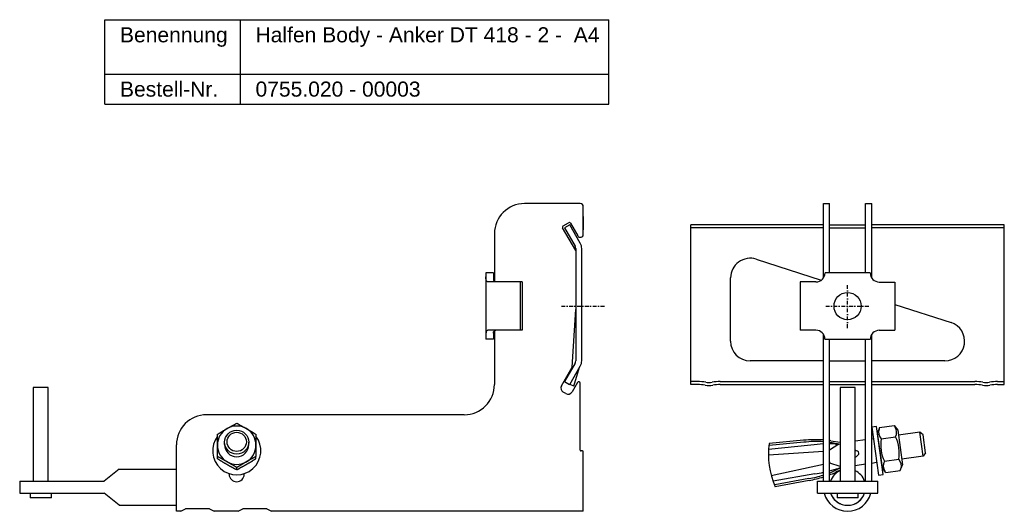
# Model space of a CAD drawing. Header units: millimetres. Extents: x -508 to 780, y -1202 to 170.
# Tile 2 of 4: x -263 to 64, y -446 to -283. Entities that reach past the tile are written whole.
import ezdxf

# ---------------------------------------------------------------- set-up
doc = ezdxf.new("R2010")
doc.units = ezdxf.units.MM
doc.header["$LTSCALE"] = 10
doc.linetypes.add('STRICHPUNKT2', pattern=[0.5, 0.25, -0.125, 0, -0.125])
doc.layers.add('HALFEN', color=2, linetype='Continuous')
doc.styles.add('ARIAL50', font='ARIAL.TTF', dxfattribs={"height": 5})

msp = doc.modelspace()

# ---------------------------------------------------------------- linework, layer by layer
at = {"layer": 'HALFEN'}
for p, q in [((-234.53, -282.62), (-67.33, -282.62)), ((-234.53, -310.62), (-234.53, -282.62)), ((-189.56, -310.62), (-189.56, -282.62)), ((-67.33, -310.62), (-67.33, -282.62)), ((-234.53, -300.62), (-67.33, -300.62)), ((-234.53, -310.62), (-67.33, -310.62)), ((-76.8, -343.55), (-95.3, -343.55)), ((-76.8, -343.55), (-95.3, -343.55)), ((-75.8, -347.81), (-75.8, -344.55)), ((-75.8, -353.73), (-75.8, -344.55)), ((3.88, -368.21), (3.88, -343.55)), ((3.88, -343.55), (5.88, -343.55)), ((5.88, -366.54), (5.88, -343.55)), ((17.88, -366.55), (17.88, -343.55)), ((17.88, -343.55), (19.88, -343.55)), ((19.88, -368.2), (19.88, -343.55)), ((-75.8, -347.81), (-75.8, -352.26)), ((-40.12, -403.55), (-40.12, -350.56)), ((3.88, -350.56), (-40.12, -350.56)), ((3.88, -351.56), (-40.12, -351.56)), ((5.88, -350.56), (17.88, -350.56)), ((5.88, -351.56), (17.88, -351.56)), ((63.88, -350.56), (19.88, -350.56)), ((63.88, -351.56), (19.88, -351.56)), ((63.88, -403.55), (63.88, -350.56)), ((-105.3, -353.55), (-105.3, -369.29)), ((-18.43, -362), (3.1, -369)), ((-108.13, -366.55), (-108.13, -388.55)), ((-105.63, -366.55), (-108.13, -366.55)), ((-105.63, -366.55), (-105.63, -368.55)), ((-26.94, -389.19), (-26.94, -368.19)), ((19.39, -366.55), (4.39, -366.54)), ((-96.13, -369.55), (-107.34, -369.55)), ((-96.78, -369.55), (-96.78, -385.55)), ((-96.13, -369.55), (-96.13, -385.55)), ((-3.82, -369.54), (-3.84, -385.54)), ((1.39, -369.54), (-3.82, -369.54)), ((22.39, -369.56), (27.6, -369.56)), ((27.6, -369.56), (27.58, -385.56)), ((27.59, -376.96), (46.2, -383)), ((-105.63, -388.55), (-108.13, -388.55)), ((-96.13, -385.55), (-107.34, -385.55)), ((-105.63, -386.55), (-105.63, -388.55)), ((-105.3, -385.81), (-105.3, -403.55)), ((1.37, -385.54), (-3.84, -385.54)), ((3.88, -435.55), (3.88, -386.89)), ((4.37, -388.54), (19.37, -388.55)), ((5.88, -435.55), (5.88, -388.54)), ((17.88, -435.55), (17.88, -388.55)), ((19.88, -435.55), (19.88, -386.88)), ((22.37, -385.56), (27.58, -385.56)), ((3.88, -395.69), (-20.44, -395.69)), ((5.88, -395.69), (17.88, -395.69)), ((44.2, -395.69), (19.88, -395.69)), ((-258.3, -404.55), (-258.3, -435.55)), ((-253.3, -404.55), (-258.3, -404.55)), ((-253.3, -435.55), (-253.3, -404.55)), ((-76.8, -425.25), (-76.8, -403.1)), ((-37.87, -402.55), (-40.12, -402.55)), ((-37.87, -403.55), (-40.12, -403.55)), ((-30.37, -402.55), (3.88, -402.55)), ((-30.37, -403.55), (3.88, -403.55)), ((5.88, -402.55), (17.88, -402.55)), ((5.88, -403.55), (17.88, -403.55)), ((9.38, -404.55), (9.38, -435.55)), ((14.38, -404.55), (9.38, -404.55)), ((14.38, -435.55), (14.38, -404.55)), ((19.88, -402.55), (54.13, -402.55)), ((19.88, -403.55), (54.13, -403.55)), ((61.63, -402.55), (63.88, -402.55)), ((61.63, -403.55), (63.88, -403.55)), ((-115.3, -413.55), (-200.8, -413.55)), ((21.46, -417.48), (19.88, -417.7)), ((19.88, -417.7), (22.11, -433.55)), ((23.69, -433.33), (21.46, -417.48)), ((22.51, -417.83), (21.77, -419.66)), ((22.51, -417.83), (27.29, -417.16)), ((27.29, -417.16), (28.5, -418.71)), ((21.75, -419.51), (23.36, -430.99)), ((23.03, -421.55), (27.81, -420.88)), ((28.5, -418.71), (30.12, -430.2)), ((35.81, -419.35), (28.73, -420.34)), ((36.93, -427.27), (35.81, -419.35)), ((36.94, -420.2), (35.81, -419.35)), ((37.78, -426.14), (36.94, -420.2)), ((-210.8, -445.55), (-210.8, -423.55)), ((-194.8, -423.43), (-194.8, -422.63)), ((-186.8, -423.43), (-186.8, -422.63)), ((-0.28, -423.61), (-14.31, -425.04)), ((-2.73, -421.98), (-14.15, -423.06)), ((-2.67, -422.69), (-14.09, -423.76)), ((8.93, -423.34), (5.88, -425.33)), ((7.91, -423.25), (8.93, -423.34)), ((17.88, -421.87), (14.38, -422.36)), ((20.42, -421.51), (19.88, -421.59)), ((-76.1, -425.55), (-76.5, -425.55)), ((-75.8, -445.55), (-75.8, -425.85)), ((3.88, -425.74), (-14.39, -426.91)), ((36.93, -427.27), (29.85, -428.26)), ((37.78, -426.14), (36.93, -427.27)), ((3.88, -430.06), (-13.42, -433.84)), ((5.88, -429.11), (5.95, -429.6)), ((5.95, -429.6), (5.88, -429.62)), ((9.38, -430.66), (5.95, -429.6)), ((9.03, -431.21), (9.38, -431.08)), ((17.88, -429.95), (14.38, -430.44)), ((21.53, -429.43), (19.88, -429.67)), ((24.6, -432.7), (23.39, -431.15)), ((24.08, -428.98), (28.86, -428.31)), ((29.38, -432.03), (30.12, -430.2)), ((-229.8, -431.55), (-234.8, -435.55)), ((-229.8, -431.55), (-210.8, -431.55)), ((-193.3, -433.25), (-193.3, -433.08)), ((-188.3, -433.25), (-188.3, -433.08)), ((1.06, -433.12), (-12.83, -435.61)), ((22.11, -433.55), (23.69, -433.33)), ((24.6, -432.7), (29.38, -432.03)), ((-262.8, -435.55), (-234.8, -435.55)), ((-262.8, -435.55), (-262.8, -439.55)), ((-0.98, -434.67), (-12.26, -436.78)), ((-0.87, -435.31), (-12.15, -437.42)), ((1.88, -435.55), (21.88, -435.55)), ((1.88, -439.55), (1.88, -435.55)), ((21.88, -439.55), (21.88, -435.55)), ((-262.8, -439.55), (-234.8, -439.55)), ((-259.3, -439.55), (-259.3, -441.05)), ((-252.3, -441.05), (-252.3, -439.55)), ((-229.8, -443.55), (-234.8, -439.55)), ((1.88, -439.55), (21.88, -439.55)), ((8.38, -439.55), (8.38, -441.05)), ((15.38, -441.05), (15.38, -439.55)), ((-252.3, -441.05), (-259.3, -441.05)), ((-229.8, -443.55), (-210.8, -443.55)), ((15.38, -441.05), (8.38, -441.05)), ((-209.3, -445.55), (-210.8, -445.55)), ((-209.3, -445.55), (-207.8, -444.75)), ((-199.8, -444.75), (-207.8, -444.75)), ((-199.8, -444.75), (-198.3, -445.55)), ((-190.3, -445.55), (-198.3, -445.55)), ((-190.3, -445.55), (-188.8, -444.75)), ((-180.8, -444.75), (-188.8, -444.75)), ((-180.8, -444.75), (-179.3, -445.55)), ((-75.8, -445.55), (-179.3, -445.55))]:
    msp.add_line(p, q, dxfattribs=at)
at = {"layer": 'HALFEN', "extrusion": (0, 1, 0)}
for p, q in [((-78.32, -359.09), (-82.65, -351.6)), ((-82.47, -350.91), (-80.73, -349.91)), ((-80.32, -350.56), (-82.06, -351.56)), ((-82.06, -351.56), (-78.52, -357.68)), ((-76.79, -356.68), (-80.32, -350.56)), ((-80.05, -350.1), (-77.66, -354.23)), ((-78.32, -358.43), (-78.32, -395.69)), ((-76.32, -395.69), (-76.32, -358.43)), ((-79.45, -397.83), (-78.32, -378.72)), ((-83.01, -404), (-79.45, -397.83)), ((-78.52, -396.44), (-82.06, -402.55)), ((-80.32, -403.55), (-76.79, -397.44)), ((-78.92, -404.05), (-77.01, -397.82)), ((-82.06, -402.55), (-80.34, -403.55)), ((-80.32, -403.55), (-80.34, -403.55)), ((-79.98, -403.67), (-80.32, -403.55)), ((-78.92, -404.05), (-79.98, -403.67)), ((-77.73, -402.85), (-79.55, -406)), ((-81.6, -406.55), (-82.47, -406.05)), ((-197.2, -428.12), (-197.2, -427.38)), ((-184.4, -428.12), (-184.4, -427.38)), ((-190.8, -431.79), (-190.8, -431.05))]:
    msp.add_line(p, q, dxfattribs=at)
at = {"layer": 'HALFEN', "color": 1, "linetype": 'STRICHPUNKT2', "ltscale": 0.5}
for p, q in [((11.88, -384.8), (11.88, -370.3)), ((-83.05, -377.55), (-68.55, -377.55)), ((4.63, -377.55), (19.13, -377.55))]:
    msp.add_line(p, q, dxfattribs=at)
at = {"layer": 'HALFEN'}
msp.add_circle((11.88, -377.55), 4.5, dxfattribs=at)
for centre, radius, start, end in [((-95.3, -353.55), 10, 90, 180), ((-76.8, -344.55), 1, 0, 90), ((-82.22, -351.35), 0.5, 120, 210), ((-80.48, -350.35), 0.5, 30, 120), ((-76.8, -353.73), 1, 210, 0), ((-79.82, -358.43), 1.5, 0, 30), ((-79.82, -358.43), 3.5, 360, 30), ((-20.44, -368.19), 6.5, 72, 180), ((1.39, -366.54), 3, 269.9556, 359.9556), ((22.39, -366.56), 3, 179.9556, 269.9556), ((44.2, -389.19), 6.5, 270, 72), ((1.37, -388.54), 3, 359.9556, 89.9556), ((22.37, -388.56), 3, 89.9556, 179.9556), ((-20.44, -389.19), 6.5, 180, 270), ((-79.82, -395.69), 1.5, 330, 360), ((-79.82, -395.69), 3.5, 330, 0), ((-115.3, -403.55), 10, 270, 0), ((-81.72, -404.75), 1.5, 150, 240), ((-77.3, -403.1), 0.5, 0, 150), ((-37.87, -418.55), 16, 80.3664, 90), ((-37.87, -418.55), 15, 80.3664, 90), ((-34.12, -396.46), 7.41, 260.3664, 279.6336), ((-34.12, -396.46), 6.41, 260.3664, 279.6336), ((-30.37, -418.55), 16, 90, 99.6336), ((-30.37, -418.55), 15, 90, 99.6336), ((54.13, -418.55), 16, 80.3664, 90), ((54.13, -418.55), 15, 80.3664, 90), ((57.88, -396.46), 7.41, 260.3664, 279.6336), ((57.88, -396.46), 6.41, 260.3664, 279.6336), ((61.63, -418.55), 16, 90, 99.6336), ((61.63, -418.55), 15, 90, 99.6336), ((-80.85, -405.25), 1.5, 240, 330), ((-200.8, -423.55), 10, 90, 180), ((24.84, -419.4), 3.32, 333.5615, 33.5615), ((-190.8, -425.48), 8, 143.1301, 36.8699), ((25.48, -419.31), 3.32, 162.4385, 222.4385), ((16.63, -426.24), 12.4, 350.383, 25.617), ((12.41, -426.67), 26.8, 172.244, 203.6435), ((1.28, -464.13), 42.29, 86.4717, 95.4416), ((1.44, -453.06), 30.65, 85.4346, 97.6558), ((5.74, -466.88), 43.69, 92.4413, 97.9226), ((1.28, -464.13), 42.29, 83.0774, 83.7516), ((1.44, -453.06), 30.65, 74.9869, 81.6714), ((5.74, -466.88), 43.69, 87.1517, 89.8178), ((11.11, -402.17), 20.54, 256.6731, 265.1714), ((35.26, -423.62), 12.4, 170.383, 205.617), ((-76.5, -425.25), 0.3, 180, 270), ((-76.1, -425.85), 0.3, 0, 90), ((1.44, -453.06), 30.65, 63.4458, 65.0283), ((-5.41, -404.34), 30.65, 310.2085, 312.5542), ((14.97, -426.21), 0.594, 357.9353, 73.2654), ((15, -426.42), 0.594, 302.7346, 18.0647), ((-5.41, -404.34), 30.65, 291.6077, 298.8449), ((-5.08, -389.86), 43.69, 284.5326, 288.8483), ((27.05, -430.46), 3.32, 153.5615, 213.5615), ((26.41, -430.55), 3.32, 342.4385, 42.4385), ((-190.8, -433.25), 2.5, 180, 0), ((-5.41, -404.34), 30.65, 278.3442, 287.6377), ((-8.62, -393.74), 42.29, 280.5584, 287.1881), ((-5.08, -389.86), 43.69, 278.0774, 281.8386), ((-8.62, -393.74), 42.29, 290.0479, 292.9226), ((11.88, -437.55), 6, 114.6243, 160.5288), ((17.91, -450.59), 20.54, 114.5508, 119.3269), ((11.88, -437.55), 6, 19.4712, 65.3757), ((11.88, -437.55), 8, 194.4775, 345.5225), ((11.88, -437.55), 6, 199.4712, 245.3757), ((11.88, -437.55), 6, 199.4712, 340.5288), ((11.88, -437.55), 6, 294.6243, 340.5288)]:
    msp.add_arc(centre, radius, start, end, dxfattribs=at)
for centre, major_axis, start_param, end_param in [((-190.8, -423.64), (-6.4, 0), -1.047198, 0), ((-190.8, -423.64), (6.4, 0), 1.047198, 2.094395), ((-190.8, -423.64), (6.4, 0), 0, 1.047198), ((-190.8, -423.64), (6.4, 0), 3.141593, 4.18879), ((-190.8, -423.51), (4, 0), 3.123186, 4.712389), ((-190.8, -423.51), (-4, 0), 1.570796, 3.16), ((-190.8, -423.64), (-6.4, 0), 2.094395, 3.141593), ((-190.8, -423.64), (-6.4, 0), 1.047198, 2.094395)]:
    msp.add_ellipse(centre, major_axis=major_axis, ratio=0.992546, start_param=start_param, end_param=end_param, dxfattribs=at)
for centre, major_axis in [((-190.8, -422.63), (4, 0)), ((-190.8, -422.53), (3.2, 0))]:
    msp.add_ellipse(centre, major_axis=major_axis, ratio=0.992546, dxfattribs=at)
for points, knots in [([(-107.34, -369.55), (-107.45, -369.55), (-107.54, -369.53), (-107.71, -369.46), (-107.79, -369.41), (-107.91, -369.27), (-107.96, -369.18), (-108.04, -368.98), (-108.07, -368.86), (-108.1, -368.6), (-108.11, -368.46), (-108.13, -368.16), (-108.13, -368.01), (-108.13, -367.85)], [12.939429, 12.939429, 12.939429, 12.939429, 13.450896, 13.450896, 13.981749, 13.981749, 14.512603, 14.512603, 15.043457, 15.043457, 15.58114, 15.58114, 16.065881, 16.065881, 16.065881, 16.065881]), ([(-105.61, -368.7), (-105.61, -368.77), (-105.6, -368.83), (-105.56, -368.95), (-105.54, -369.03), (-105.46, -369.15), (-105.41, -369.21), (-105.34, -369.27), (-105.32, -369.28), (-105.29, -369.29)], [4.1764157, 4.1764157, 4.1764157, 4.1764157, 4.4061223, 4.4061223, 4.6848401, 4.6848401, 4.9635579, 4.9635579, 5.0545355, 5.0545355, 5.0545355, 5.0545355]), ([(-105.29, -369.29), (-105.25, -369.33), (-105.21, -369.36), (-105.11, -369.43), (-105.05, -369.46), (-104.99, -369.48)], [2.958333, 2.958333, 2.958333, 2.958333, 3.2000176, 3.2000176, 3.5438255, 3.5438255, 3.5438255, 3.5438255]), ([(-104.63, -369.55), (-104.74, -369.55), (-104.86, -369.53), (-104.97, -369.49), (-104.98, -369.48), (-104.99, -369.48)], [0, 0, 0, 0, 0.6724021, 0.6724021, 0.712352, 0.712352, 0.712352, 0.712352]), ([(-107.34, -385.55), (-107.45, -385.55), (-107.54, -385.56), (-107.71, -385.63), (-107.79, -385.68), (-107.91, -385.83), (-107.96, -385.91), (-108.04, -386.12), (-108.07, -386.24), (-108.1, -386.49), (-108.11, -386.64), (-108.13, -386.93), (-108.13, -387.08), (-108.13, -387.24)], [12.939429, 12.939429, 12.939429, 12.939429, 13.450896, 13.450896, 13.981749, 13.981749, 14.512603, 14.512603, 15.043457, 15.043457, 15.58114, 15.58114, 16.065881, 16.065881, 16.065881, 16.065881]), ([(-105.61, -386.39), (-105.61, -386.33), (-105.6, -386.27), (-105.56, -386.14), (-105.54, -386.07), (-105.46, -385.94), (-105.41, -385.89), (-105.34, -385.83), (-105.32, -385.82), (-105.29, -385.8)], [4.1764157, 4.1764157, 4.1764157, 4.1764157, 4.4061223, 4.4061223, 4.6848401, 4.6848401, 4.9635579, 4.9635579, 5.0545355, 5.0545355, 5.0545355, 5.0545355]), ([(-105.29, -385.8), (-105.25, -385.77), (-105.21, -385.74), (-105.11, -385.67), (-105.05, -385.64), (-104.99, -385.62)], [2.958333, 2.958333, 2.958333, 2.958333, 3.2000176, 3.2000176, 3.5438255, 3.5438255, 3.5438255, 3.5438255]), ([(-104.63, -385.55), (-104.74, -385.55), (-104.86, -385.57), (-104.97, -385.61), (-104.98, -385.61), (-104.99, -385.62)], [0, 0, 0, 0, 0.6724021, 0.6724021, 0.712352, 0.712352, 0.712352, 0.712352])]:
    msp.add_open_spline(points, degree=3, knots=knots, dxfattribs=at)
for points in [[(-105.63, -368.55), (-105.63, -368.6), (-105.62, -368.65), (-105.61, -368.7)], [(-105.63, -386.55), (-105.63, -386.49), (-105.62, -386.44), (-105.61, -386.39)]]:
    msp.add_open_spline(points, degree=3, dxfattribs=at)
for points, weights in [([(-197.2, -420.04), (-195.48, -418.99), (-194, -418.14)], [1.10687800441, 1.09201433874, 1]), ([(-194, -418.14), (-192.51, -417.29), (-190.8, -416.38)], [1, 1.09201433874, 1.10687800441]), ([(-190.8, -416.38), (-189.08, -417.29), (-187.6, -418.14)], [1.10687800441, 1.09201433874, 1]), ([(-187.6, -418.14), (-186.11, -418.99), (-184.4, -420.04)], [1, 1.09201433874, 1.10687800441]), ([(-197.2, -423.64), (-197.2, -421.94), (-197.2, -420.04)], [1, 1.09201433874, 1.10687800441]), ([(-184.4, -420.04), (-184.4, -421.94), (-184.4, -423.64)], [1.10687800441, 1.09201433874, 1]), ([(-197.2, -427.38), (-197.2, -425.34), (-197.2, -423.64)], [1.10687800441, 1.09201433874, 1]), ([(-184.4, -423.64), (-184.4, -425.34), (-184.4, -427.38)], [1, 1.09201433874, 1.10687800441]), ([(-194, -429.14), (-195.48, -428.29), (-197.2, -427.38)], [1, 1.09201433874, 1.10687800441]), ([(-184.4, -427.38), (-186.11, -428.29), (-187.6, -429.14)], [1.10687800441, 1.09201433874, 1]), ([(-197.2, -428.12), (-195.48, -429.17), (-194, -430.02)], [1.10687800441, 1.09201433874, 1]), ([(-190.8, -431.05), (-192.51, -429.99), (-194, -429.14)], [1.10687800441, 1.09201433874, 1]), ([(-194, -430.02), (-192.51, -430.87), (-190.8, -431.79)], [1, 1.09201433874, 1.10687800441]), ([(-187.6, -429.14), (-189.08, -429.99), (-190.8, -431.05)], [1, 1.09201433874, 1.10687800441]), ([(-190.8, -431.79), (-189.08, -430.87), (-187.6, -430.02)], [1.10687800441, 1.09201433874, 1]), ([(-187.6, -430.02), (-186.11, -429.17), (-184.4, -428.12)], [1, 1.09201433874, 1.10687800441])]:
    msp.add_rational_spline(points, weights, degree=2, dxfattribs=at)

# ---------------------------------------------------------------- texts
at = {"layer": 'HALFEN', "style": 'ARIAL50'}
for s, p in [('Benennung', (-229.53, -290.12)), ('Halfen Body - Anker DT 418 - 2 -  A4', (-184.56, -290.12)), ('Bestell-Nr.', (-229.53, -308.12)), ('0755.020 - 00003', (-184.56, -308.12))]:
    msp.add_text(s, height=5, dxfattribs=at).set_placement(p)

doc.saveas('drawing.dxf')
